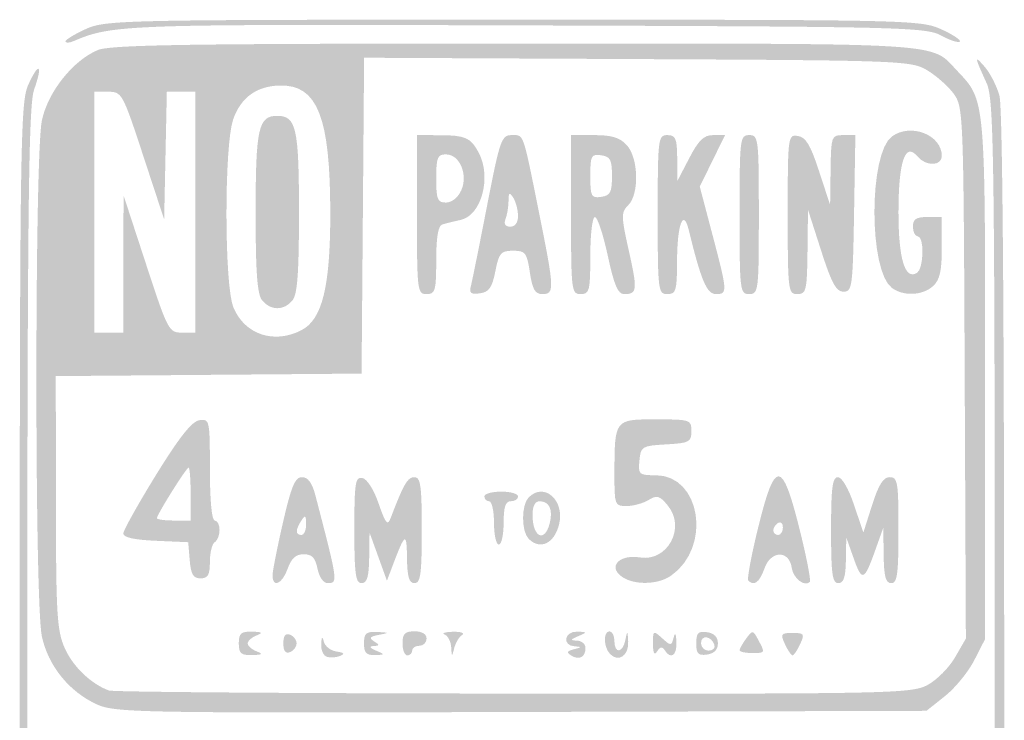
# Model space of a CAD drawing. Header units: inches. Extents: x -0.5 to 0.5, y -0.72 to 0.72.
# Tile 2 of 2: x -0.5 to 0.5, y 0.01 to 0.72. Entities that reach past the tile are written whole.
import ezdxf

# ---------------------------------------------------------------- set-up
doc = ezdxf.new("R2010")
doc.units = ezdxf.units.IN
doc.header["$MEASUREMENT"] = 0

msp = doc.modelspace()

# ---------------------------------------------------------------- hatches: boundary and pattern name
h = msp.add_hatch(color=7)
edge = h.paths.add_edge_path()
edge.add_spline(control_points=[(-0.45122, 0.70216), (-0.45122, 0.70392), (-0.44189, 0.70959), (-0.43049, 0.71477), (-0.41053, 0.72382), (-0.39429, 0.72418), (0.00244, 0.72418), (0.40393, 0.72418), (0.41519, 0.72392), (0.43609, 0.71444), (0.44789, 0.70909), (0.45633, 0.70348), (0.45484, 0.70199), (0.45335, 0.7005), (0.44479, 0.70328), (0.43582, 0.70818), (0.42047, 0.71655), (0.3959, 0.71715), (0.01707, 0.71839), (-0.3914, 0.71974), (-0.40355, 0.71932), (-0.44268, 0.7026), (-0.44738, 0.7006), (-0.45122, 0.7004), (-0.45122, 0.70216)], knot_values=[0, 0, 0, 0, 1, 1, 1, 2, 2, 2, 3, 3, 3, 4, 4, 4, 5, 5, 5, 6, 6, 6, 7, 7, 7, 8, 8, 8, 8], degree=3, periodic=0)
h = msp.add_hatch(color=7)
edge = h.paths.add_edge_path()
edge.add_spline(control_points=[(-0.41955, 0.03099), (-0.44757, 0.0438), (-0.46872, 0.07002), (-0.47512, 0.09986), (-0.4825, 0.13428), (-0.48247, 0.58784), (-0.47508, 0.62228), (-0.46889, 0.65117), (-0.44364, 0.68288), (-0.41845, 0.69343), (-0.40571, 0.69876), (-0.32587, 0.7), (0.00496, 0.7), (0.44852, 0.7), (0.42454, 0.70148), (0.45218, 0.67239), (0.48085, 0.64221), (0.48049, 0.64616), (0.48049, 0.35973)], knot_values=[0, 0, 0, 0, 1, 1, 1, 2, 2, 2, 3, 3, 3, 4, 4, 4, 5, 5, 5, 6, 6, 6, 6], degree=3, periodic=0)
edge.add_line((0.48049, 0.35973), (0.48049, 0.09719))
edge.add_line((0.48049, 0.09719), (0.46951, 0.07571))
edge.add_spline(control_points=[(0.46951, 0.07571), (0.46348, 0.06389), (0.4501, 0.04751), (0.43979, 0.03931)], knot_values=[0, 0, 0, 0, 1, 1, 1, 1], degree=3, periodic=0)
edge.add_line((0.43979, 0.03931), (0.42105, 0.02439))
edge.add_line((0.42105, 0.02439), (0.01052, 0.02322))
edge.add_spline(control_points=[(0.01052, 0.02322), (-0.37858, 0.02211), (-0.40102, 0.02252), (-0.41955, 0.03099)], knot_values=[0, 0, 0, 0, 1, 1, 1, 1], degree=3, periodic=0)
edge = h.paths.add_edge_path(flags=0)
edge.add_spline(control_points=[(0.42203, 0.05051), (0.43138, 0.05548), (0.44396, 0.0681), (0.44999, 0.07856)], knot_values=[0, 0, 0, 0, 1, 1, 1, 1], degree=3, periodic=0)
edge.add_line((0.44999, 0.07856), (0.46095, 0.09756))
edge.add_line((0.46095, 0.09756), (0.45974, 0.36672))
edge.add_spline(control_points=[(0.45974, 0.36672), (0.45855, 0.63177), (0.45838, 0.63609), (0.44827, 0.64965), (0.44262, 0.65722), (0.43055, 0.6678), (0.42144, 0.67317), (0.40548, 0.68257), (0.39478, 0.68298), (0.12812, 0.6843)], knot_values=[0, 0, 0, 0, 1, 1, 1, 2, 2, 2, 3, 3, 3, 3], degree=3, periodic=0)
edge.add_line((0.12812, 0.6843), (-0.14865, 0.68567))
edge.add_line((-0.14865, 0.68567), (-0.14993, 0.52576))
edge.add_line((-0.14993, 0.52576), (-0.15122, 0.36585))
edge.add_line((-0.15122, 0.36585), (-0.3061, 0.36457))
edge.add_line((-0.3061, 0.36457), (-0.46098, 0.36328))
edge.add_line((-0.46098, 0.36328), (-0.46087, 0.2353))
edge.add_spline(control_points=[(-0.46087, 0.2353), (-0.46077, 0.12105), (-0.45979, 0.10517), (-0.45168, 0.08732), (-0.44332, 0.06892), (-0.42534, 0.05176), (-0.40732, 0.04498), (-0.40329, 0.04347), (-0.21887, 0.04206), (0.00252, 0.04185), (0.38552, 0.04148), (0.40585, 0.0419), (0.42203, 0.05051)], knot_values=[0, 0, 0, 0, 1, 1, 1, 2, 2, 2, 3, 3, 3, 4, 4, 4, 4], degree=3, periodic=0)
edge = h.paths.add_edge_path(flags=0)
edge.add_spline(control_points=[(-0.21213, 0.40979), (-0.1911, 0.42066), (-0.18293, 0.4536), (-0.18293, 0.52747), (-0.18293, 0.62588), (-0.19588, 0.65863), (-0.23439, 0.65754), (-0.25769, 0.65688), (-0.27348, 0.64536), (-0.28127, 0.62334), (-0.29049, 0.59728), (-0.29032, 0.45473), (-0.28103, 0.43273), (-0.26948, 0.40535), (-0.23982, 0.39547), (-0.21213, 0.40979)], knot_values=[0, 0, 0, 0, 1, 1, 1, 2, 2, 2, 3, 3, 3, 4, 4, 4, 5, 5, 5, 5], degree=3, periodic=0)
edge = h.paths.add_edge_path(flags=0)
edge.add_line((-0.39252, 0.47683), (-0.39236, 0.54634))
edge.add_line((-0.39236, 0.54634), (-0.36961, 0.47683))
edge.add_spline(control_points=[(-0.36961, 0.47683), (-0.34752, 0.40934), (-0.34646, 0.40732), (-0.33319, 0.40732)], knot_values=[0, 0, 0, 0, 1, 1, 1, 1], degree=3, periodic=0)
edge.add_line((-0.33319, 0.40732), (-0.31951, 0.40732))
edge.add_line((-0.31951, 0.40732), (-0.31951, 0.52927))
edge.add_line((-0.31951, 0.52927), (-0.31951, 0.65122))
edge.add_line((-0.31951, 0.65122), (-0.334, 0.65122))
edge.add_line((-0.334, 0.65122), (-0.3485, 0.65122))
edge.add_line((-0.3485, 0.65122), (-0.34986, 0.58659))
edge.add_line((-0.34986, 0.58659), (-0.35122, 0.52195))
edge.add_line((-0.35122, 0.52195), (-0.37247, 0.58659))
edge.add_spline(control_points=[(-0.37247, 0.58659), (-0.39323, 0.64973), (-0.39404, 0.65122), (-0.40783, 0.65122)], knot_values=[0, 0, 0, 0, 1, 1, 1, 1], degree=3, periodic=0)
edge.add_line((-0.40783, 0.65122), (-0.42195, 0.65122))
edge.add_line((-0.42195, 0.65122), (-0.42195, 0.52927))
edge.add_line((-0.42195, 0.52927), (-0.42195, 0.40732))
edge.add_line((-0.42195, 0.40732), (-0.40732, 0.40732))
edge.add_line((-0.40732, 0.40732), (-0.39268, 0.40732))
edge.add_line((-0.39268, 0.40732), (-0.39252, 0.47683))
h = msp.add_hatch(color=7)
edge = h.paths.add_edge_path()
edge.add_spline(control_points=[(-0.43171, -0.71661), (-0.45388, -0.70701), (-0.47389, -0.68777), (-0.48703, -0.66341)], knot_values=[0, 0, 0, 0, 1, 1, 1, 1], degree=3, periodic=0)
edge.add_line((-0.48703, -0.66341), (-0.49756, -0.6439))
edge.add_line((-0.49756, -0.6439), (-0.49756, -0.00244))
edge.add_spline(control_points=[(-0.49756, -0.00244), (-0.49756, 0.59985), (-0.49704, 0.64019), (-0.48896, 0.65807), (-0.47805, 0.68223), (-0.47383, 0.67902), (-0.48293, 0.65347), (-0.48872, 0.63722), (-0.48983, 0.533), (-0.48992, -0.00244), (-0.49003, -0.61191), (-0.48964, -0.63986), (-0.481, -0.65854), (-0.47603, -0.66927), (-0.46565, -0.68397), (-0.45793, -0.6912), (-0.42645, -0.72072), (-0.44607, -0.71952), (0.0035, -0.71941), (0.39278, -0.7193), (0.41567, -0.71882), (0.43415, -0.71029), (0.45781, -0.69937), (0.47262, -0.68395), (0.48276, -0.65968), (0.48954, -0.64346), (0.49037, -0.57057), (0.49028, 0.00025), (0.49019, 0.59226), (0.48954, 0.64333), (0.48193, 0.65999), (0.46945, 0.68732), (0.46929, 0.68874), (0.48005, 0.67644), (0.48552, 0.67019), (0.49224, 0.65702), (0.49497, 0.64717), (0.49824, 0.63542), (0.49988, 0.4123), (0.49976, -0.00244), (0.49961, -0.51746), (0.49837, -0.63753), (0.49304, -0.65245), (0.48318, -0.68007), (0.462, -0.70488), (0.43959, -0.71506), (0.42048, -0.72374), (0.39947, -0.72417), (0.00244, -0.72409), (-0.35936, -0.72402), (-0.4169, -0.72303), (-0.43171, -0.71661)], knot_values=[0, 0, 0, 0, 1, 1, 1, 2, 2, 2, 3, 3, 3, 4, 4, 4, 5, 5, 5, 6, 6, 6, 7, 7, 7, 8, 8, 8, 9, 9, 9, 10, 10, 10, 11, 11, 11, 12, 12, 12, 13, 13, 13, 14, 14, 14, 15, 15, 15, 16, 16, 16, 17, 17, 17, 17], degree=3, periodic=0)
h = msp.add_hatch(color=7)
edge = h.paths.add_edge_path()
edge.add_spline(control_points=[(-0.25184, 0.43978), (-0.25693, 0.44591), (-0.25854, 0.46744), (-0.25854, 0.52928), (-0.25854, 0.61439), (-0.25574, 0.62683), (-0.23659, 0.62683), (-0.21743, 0.62683), (-0.21463, 0.61439), (-0.21463, 0.52927), (-0.21463, 0.46742), (-0.21624, 0.4459), (-0.22133, 0.43977), (-0.22989, 0.42945), (-0.24328, 0.42946), (-0.25184, 0.43978)], knot_values=[0, 0, 0, 0, 1, 1, 1, 2, 2, 2, 3, 3, 3, 4, 4, 4, 5, 5, 5, 5], degree=3, periodic=0)
h = msp.add_hatch(color=7)
edge = h.paths.add_edge_path()
edge.add_spline(control_points=[(0.38603, 0.45257), (0.36241, 0.46984), (0.36241, 0.5887), (0.38603, 0.60597), (0.40509, 0.6199), (0.43659, 0.60759), (0.43659, 0.5862), (0.43659, 0.57577), (0.42037, 0.57552), (0.41183, 0.58581), (0.39946, 0.60071), (0.39268, 0.58069), (0.39268, 0.52927), (0.39268, 0.48184), (0.39926, 0.4603), (0.41146, 0.46784), (0.41834, 0.47209), (0.41899, 0.50488), (0.4122, 0.50488), (0.40951, 0.50488), (0.40732, 0.50927), (0.40732, 0.51463), (0.40732, 0.52222), (0.41057, 0.52439), (0.42195, 0.52439)], knot_values=[0, 0, 0, 0, 1, 1, 1, 2, 2, 2, 3, 3, 3, 4, 4, 4, 5, 5, 5, 6, 6, 6, 7, 7, 7, 8, 8, 8, 8], degree=3, periodic=0)
edge.add_line((0.42195, 0.52439), (0.43659, 0.52439))
edge.add_line((0.43659, 0.52439), (0.43659, 0.49344))
edge.add_spline(control_points=[(0.43659, 0.49344), (0.43659, 0.46965), (0.43452, 0.46062), (0.42766, 0.45441), (0.41703, 0.44479), (0.39784, 0.44394), (0.38603, 0.45257)], knot_values=[0, 0, 0, 0, 1, 1, 1, 2, 2, 2, 2], degree=3, periodic=0)
h = msp.add_hatch(color=7)
edge = h.paths.add_edge_path()
edge.add_spline(control_points=[(-0.04051, 0.45445), (-0.03923, 0.45938), (-0.03189, 0.49579), (-0.02419, 0.53537), (-0.01105, 0.60286), (-0.0095, 0.60732), (0.00091, 0.60732), (0.01342, 0.60732), (0.01186, 0.61184), (0.02932, 0.52494), (0.04408, 0.4515), (0.04425, 0.44634), (0.03201, 0.44634), (0.02454, 0.44634), (0.02186, 0.45096), (0.01926, 0.46829), (0.01625, 0.48836), (0.01478, 0.49024), (0.00217, 0.49024), (-0.01016, 0.49024), (-0.01205, 0.48805), (-0.0157, 0.46951), (-0.01897, 0.4529), (-0.02207, 0.44845), (-0.0313, 0.44713), (-0.04044, 0.44583), (-0.04235, 0.44734), (-0.04051, 0.45445)], knot_values=[0, 0, 0, 0, 1, 1, 1, 2, 2, 2, 3, 3, 3, 4, 4, 4, 5, 5, 5, 6, 6, 6, 7, 7, 7, 8, 8, 8, 9, 9, 9, 9], degree=3, periodic=0)
edge = h.paths.add_edge_path(flags=0)
edge.add_spline(control_points=[(0.00724, 0.52561), (0.0072, 0.53165), (0.00504, 0.53988), (0.00244, 0.5439), (-0.00141, 0.54986), (-0.0023, 0.54926), (-0.00236, 0.54064), (-0.00241, 0.53483), (-0.00377, 0.52659), (-0.0054, 0.52235), (-0.00734, 0.51729), (-0.00567, 0.51463), (-0.00052, 0.51463), (0.00438, 0.51463), (0.00729, 0.51875), (0.00724, 0.52561)], knot_values=[0, 0, 0, 0, 1, 1, 1, 2, 2, 2, 3, 3, 3, 4, 4, 4, 5, 5, 5, 5], degree=3, periodic=0)
h = msp.add_hatch(color=7)
edge = h.paths.add_edge_path()
edge.add_line((-0.09512, 0.52683), (-0.09512, 0.60732))
edge.add_line((-0.09512, 0.60732), (-0.07195, 0.60724))
edge.add_spline(control_points=[(-0.07195, 0.60724), (-0.04599, 0.60716), (-0.04051, 0.60467), (-0.03244, 0.58935), (-0.01939, 0.56455), (-0.02983, 0.52598), (-0.05084, 0.52143), (-0.05775, 0.51993), (-0.06616, 0.51785), (-0.06951, 0.51682), (-0.07363, 0.51555), (-0.07561, 0.50383), (-0.07561, 0.48064), (-0.07561, 0.44959), (-0.07653, 0.44634), (-0.08537, 0.44634), (-0.09473, 0.44634), (-0.09512, 0.44959), (-0.09512, 0.52683)], knot_values=[0, 0, 0, 0, 1, 1, 1, 2, 2, 2, 3, 3, 3, 4, 4, 4, 5, 5, 5, 6, 6, 6, 6], degree=3, periodic=0)
edge = h.paths.add_edge_path(flags=0)
edge.add_spline(control_points=[(-0.05033, 0.55122), (-0.04307, 0.56717), (-0.05176, 0.5878), (-0.06575, 0.5878), (-0.07433, 0.5878), (-0.07561, 0.58464), (-0.07561, 0.56341), (-0.07561, 0.54219), (-0.07433, 0.53902), (-0.06575, 0.53902), (-0.05996, 0.53902), (-0.05359, 0.54407), (-0.05033, 0.55122)], knot_values=[0, 0, 0, 0, 1, 1, 1, 2, 2, 2, 3, 3, 3, 4, 4, 4, 4], degree=3, periodic=0)
h = msp.add_hatch(color=7)
edge = h.paths.add_edge_path()
edge.add_line((0.06098, 0.52683), (0.06098, 0.60732))
edge.add_line((0.06098, 0.60732), (0.08461, 0.60732))
edge.add_spline(control_points=[(0.08461, 0.60732), (0.10244, 0.60732), (0.11053, 0.6048), (0.11754, 0.59705), (0.12938, 0.58396), (0.13021, 0.54763), (0.11892, 0.53634), (0.11162, 0.52904), (0.11167, 0.52545), (0.11955, 0.49005), (0.12847, 0.45008), (0.12805, 0.44634), (0.11465, 0.44634), (0.10846, 0.44634), (0.10455, 0.45559), (0.09815, 0.48537), (0.09354, 0.50683), (0.08768, 0.52439), (0.08513, 0.52439), (0.08258, 0.52439), (0.08049, 0.50683), (0.08049, 0.48537), (0.08049, 0.44959), (0.07967, 0.44634), (0.07073, 0.44634), (0.06137, 0.44634), (0.06098, 0.44959), (0.06098, 0.52683)], knot_values=[0, 0, 0, 0, 1, 1, 1, 2, 2, 2, 3, 3, 3, 4, 4, 4, 5, 5, 5, 6, 6, 6, 7, 7, 7, 8, 8, 8, 9, 9, 9, 9], degree=3, periodic=0)
edge = h.paths.add_edge_path(flags=0)
edge.add_spline(control_points=[(0.10244, 0.56585), (0.10244, 0.58237), (0.10076, 0.5856), (0.09146, 0.58692), (0.08143, 0.58835), (0.08049, 0.58653), (0.08049, 0.56585), (0.08049, 0.54518), (0.08143, 0.54336), (0.09146, 0.54478), (0.10076, 0.5461), (0.10244, 0.54933), (0.10244, 0.56585)], knot_values=[0, 0, 0, 0, 1, 1, 1, 2, 2, 2, 3, 3, 3, 4, 4, 4, 4], degree=3, periodic=0)
h = msp.add_hatch(color=7)
edge = h.paths.add_edge_path()
edge.add_spline(control_points=[(0.14878, 0.52683), (0.14878, 0.60407), (0.14917, 0.60732), (0.15854, 0.60732), (0.16689, 0.60732), (0.16833, 0.60399), (0.16852, 0.58415)], knot_values=[0, 0, 0, 0, 1, 1, 1, 2, 2, 2, 2], degree=3, periodic=0)
edge.add_line((0.16852, 0.58415), (0.16875, 0.56098))
edge.add_line((0.16875, 0.56098), (0.18081, 0.58415))
edge.add_spline(control_points=[(0.18081, 0.58415), (0.19025, 0.60228), (0.19549, 0.60732), (0.20492, 0.60732)], knot_values=[0, 0, 0, 0, 1, 1, 1, 1], degree=3, periodic=0)
edge.add_line((0.20492, 0.60732), (0.21697, 0.60732))
edge.add_line((0.21697, 0.60732), (0.20417, 0.58123))
edge.add_line((0.20417, 0.58123), (0.19138, 0.55515))
edge.add_line((0.19138, 0.55515), (0.20423, 0.50645))
edge.add_spline(control_points=[(0.20423, 0.50645), (0.21958, 0.44823), (0.21969, 0.44634), (0.20766, 0.44634), (0.19852, 0.44634), (0.19271, 0.46007), (0.18015, 0.51144), (0.1747, 0.53374), (0.16845, 0.51668), (0.16837, 0.47927), (0.1683, 0.44962), (0.16732, 0.44634), (0.15854, 0.44634), (0.14917, 0.44634), (0.14878, 0.44959), (0.14878, 0.52683)], knot_values=[0, 0, 0, 0, 1, 1, 1, 2, 2, 2, 3, 3, 3, 4, 4, 4, 5, 5, 5, 5], degree=3, periodic=0)
h = msp.add_hatch(color=7)
edge = h.paths.add_edge_path()
edge.add_spline(control_points=[(0.23171, 0.52683), (0.23171, 0.60407), (0.2321, 0.60732), (0.24146, 0.60732), (0.25083, 0.60732), (0.25122, 0.60407), (0.25122, 0.52683), (0.25122, 0.44959), (0.25083, 0.44634), (0.24146, 0.44634), (0.2321, 0.44634), (0.23171, 0.44959), (0.23171, 0.52683)], knot_values=[0, 0, 0, 0, 1, 1, 1, 2, 2, 2, 3, 3, 3, 4, 4, 4, 4], degree=3, periodic=0)
h = msp.add_hatch(color=7)
edge = h.paths.add_edge_path()
edge.add_spline(control_points=[(0.28049, 0.52717), (0.28049, 0.60666), (0.28066, 0.60797), (0.29079, 0.60644), (0.2988, 0.60523), (0.30358, 0.59727), (0.31225, 0.57073)], knot_values=[0, 0, 0, 0, 1, 1, 1, 2, 2, 2, 2], degree=3, periodic=0)
edge.add_line((0.31225, 0.57073), (0.32342, 0.53659))
edge.add_line((0.32342, 0.53659), (0.3239, 0.57195))
edge.add_spline(control_points=[(0.3239, 0.57195), (0.32438, 0.60639), (0.32471, 0.60732), (0.33671, 0.60732)], knot_values=[0, 0, 0, 0, 1, 1, 1, 1], degree=3, periodic=0)
edge.add_line((0.33671, 0.60732), (0.34902, 0.60732))
edge.add_line((0.34902, 0.60732), (0.34768, 0.52805))
edge.add_spline(control_points=[(0.34768, 0.52805), (0.34642, 0.45371), (0.34576, 0.44878), (0.33701, 0.44878), (0.3296, 0.44878), (0.32494, 0.45731), (0.31435, 0.49024)], knot_values=[0, 0, 0, 0, 1, 1, 1, 2, 2, 2, 2], degree=3, periodic=0)
edge.add_line((0.31435, 0.49024), (0.30102, 0.53171))
edge.add_line((0.30102, 0.53171), (0.30051, 0.48902))
edge.add_spline(control_points=[(0.30051, 0.48902), (0.30004, 0.44976), (0.29922, 0.44634), (0.29024, 0.44634), (0.28088, 0.44634), (0.28049, 0.44959), (0.28049, 0.52717)], knot_values=[0, 0, 0, 0, 1, 1, 1, 2, 2, 2, 2], degree=3, periodic=0)
h = msp.add_hatch(color=7)
edge = h.paths.add_edge_path()
edge.add_line((-0.32532, 0.17683), (-0.32683, 0.19512))
edge.add_line((-0.32683, 0.19512), (-0.35976, 0.19656))
edge.add_spline(control_points=[(-0.35976, 0.19656), (-0.38145, 0.19751), (-0.39265, 0.20001), (-0.39259, 0.20388), (-0.39254, 0.20711), (-0.37758, 0.2339), (-0.35935, 0.26341), (-0.33567, 0.30173), (-0.32314, 0.31752), (-0.31553, 0.31863), (-0.30515, 0.32015), (-0.30488, 0.31887), (-0.30488, 0.26863), (-0.30488, 0.23751), (-0.30294, 0.21707), (-0.3, 0.21707), (-0.29732, 0.21707), (-0.29512, 0.21281), (-0.29512, 0.2076), (-0.29512, 0.2024), (-0.29732, 0.19678), (-0.3, 0.19512), (-0.30268, 0.19346), (-0.30488, 0.18455), (-0.30488, 0.17532), (-0.30488, 0.16196), (-0.30681, 0.15854), (-0.31434, 0.15854), (-0.32175, 0.15854), (-0.32413, 0.1625), (-0.32532, 0.17683)], knot_values=[0, 0, 0, 0, 1, 1, 1, 2, 2, 2, 3, 3, 3, 4, 4, 4, 5, 5, 5, 6, 6, 6, 7, 7, 7, 8, 8, 8, 9, 9, 9, 10, 10, 10, 10], degree=3, periodic=0)
edge = h.paths.add_edge_path(flags=0)
edge.add_spline(control_points=[(-0.32439, 0.2439), (-0.32439, 0.25866), (-0.3253, 0.27073), (-0.32641, 0.27073), (-0.3287, 0.27073), (-0.35854, 0.22309), (-0.35854, 0.21944), (-0.35854, 0.21814), (-0.35085, 0.21707), (-0.34146, 0.21707)], knot_values=[0, 0, 0, 0, 1, 1, 1, 2, 2, 2, 3, 3, 3, 3], degree=3, periodic=0)
edge.add_line((-0.34146, 0.21707), (-0.32439, 0.21707))
edge.add_line((-0.32439, 0.21707), (-0.32439, 0.2439))
h = msp.add_hatch(color=7)
edge = h.paths.add_edge_path()
edge.add_spline(control_points=[(0.11209, 0.16045), (0.09808, 0.17069), (0.11013, 0.18304), (0.13085, 0.17968), (0.15867, 0.17517), (0.17739, 0.20976), (0.15915, 0.23202), (0.1507, 0.24233), (0.14809, 0.2431), (0.13941, 0.2378), (0.1339, 0.23445), (0.12388, 0.23171), (0.11714, 0.23171), (0.10525, 0.23171), (0.10488, 0.2327), (0.10494, 0.26463), (0.10506, 0.31957), (0.10501, 0.31951), (0.14691, 0.31951), (0.18187, 0.31951), (0.18293, 0.31916), (0.18293, 0.30757), (0.18293, 0.29661), (0.18083, 0.29551), (0.15732, 0.29416), (0.13271, 0.29274), (0.13165, 0.2921), (0.13025, 0.2778), (0.12887, 0.26365), (0.12967, 0.26293), (0.14674, 0.26293), (0.19251, 0.26293), (0.20368, 0.19022), (0.16236, 0.16127), (0.14888, 0.15183), (0.12443, 0.15143), (0.11209, 0.16045)], knot_values=[0, 0, 0, 0, 1, 1, 1, 2, 2, 2, 3, 3, 3, 4, 4, 4, 5, 5, 5, 6, 6, 6, 7, 7, 7, 8, 8, 8, 9, 9, 9, 10, 10, 10, 11, 11, 11, 12, 12, 12, 12], degree=3, periodic=0)
h = msp.add_hatch(color=7)
edge = h.paths.add_edge_path()
edge.add_spline(control_points=[(0.24052, 0.15623), (0.23911, 0.15764), (0.2436, 0.18179), (0.2505, 0.20989), (0.26757, 0.27936), (0.27471, 0.27923), (0.29227, 0.20914), (0.29942, 0.18062), (0.30417, 0.15621), (0.30284, 0.15487), (0.29754, 0.14958), (0.28603, 0.15859), (0.28452, 0.16921), (0.28196, 0.18732), (0.26331, 0.18688), (0.25692, 0.16856), (0.25204, 0.15455), (0.24642, 0.15033), (0.24052, 0.15623)], knot_values=[0, 0, 0, 0, 1, 1, 1, 2, 2, 2, 3, 3, 3, 4, 4, 4, 5, 5, 5, 6, 6, 6, 6], degree=3, periodic=0)
edge = h.paths.add_edge_path(flags=0)
edge.add_spline(control_points=[(0.27561, 0.21004), (0.27561, 0.21423), (0.27341, 0.21629), (0.27073, 0.21463), (0.26805, 0.21298), (0.26585, 0.20955), (0.26585, 0.20703), (0.26585, 0.2045), (0.26805, 0.20244), (0.27073, 0.20244), (0.27341, 0.20244), (0.27561, 0.20586), (0.27561, 0.21004)], knot_values=[0, 0, 0, 0, 1, 1, 1, 2, 2, 2, 3, 3, 3, 4, 4, 4, 4], degree=3, periodic=0)
h = msp.add_hatch(color=7)
edge = h.paths.add_edge_path()
edge.add_spline(control_points=[(-0.24146, 0.16128), (-0.24146, 0.16547), (-0.2367, 0.18962), (-0.23089, 0.21494), (-0.22237, 0.25203), (-0.21861, 0.26098), (-0.21156, 0.26098), (-0.20555, 0.26098), (-0.20132, 0.25525), (-0.19804, 0.24268), (-0.17504, 0.15449), (-0.17493, 0.15366), (-0.18549, 0.15366), (-0.18985, 0.15366), (-0.19414, 0.15971), (-0.19585, 0.16829), (-0.19808, 0.17941), (-0.20145, 0.18293), (-0.20989, 0.18293), (-0.21785, 0.18293), (-0.22244, 0.17878), (-0.2261, 0.16829), (-0.23147, 0.15288), (-0.24146, 0.14832), (-0.24146, 0.16128)], knot_values=[0, 0, 0, 0, 1, 1, 1, 2, 2, 2, 3, 3, 3, 4, 4, 4, 5, 5, 5, 6, 6, 6, 7, 7, 7, 8, 8, 8, 8], degree=3, periodic=0)
edge = h.paths.add_edge_path(flags=0)
edge.add_spline(control_points=[(-0.20739, 0.21341), (-0.20745, 0.22229), (-0.20837, 0.22299), (-0.2122, 0.21707), (-0.21831, 0.20762), (-0.21831, 0.20244), (-0.2122, 0.20244), (-0.20951, 0.20244), (-0.20735, 0.20738), (-0.20739, 0.21341)], knot_values=[0, 0, 0, 0, 1, 1, 1, 2, 2, 2, 3, 3, 3, 3], degree=3, periodic=0)
h = msp.add_hatch(color=7)
edge = h.paths.add_edge_path()
edge.add_spline(control_points=[(-0.15854, 0.20767), (-0.15854, 0.25544), (-0.1576, 0.26151), (-0.15042, 0.26011), (-0.14566, 0.25919), (-0.13882, 0.24843), (-0.13391, 0.23415), (-0.12694, 0.21392), (-0.12488, 0.21142), (-0.12179, 0.21951), (-0.10872, 0.25379), (-0.10457, 0.26098), (-0.09781, 0.26098), (-0.09143, 0.26098), (-0.09024, 0.25255), (-0.09024, 0.20732), (-0.09024, 0.16287), (-0.0915, 0.15366), (-0.09756, 0.15366), (-0.10309, 0.15366), (-0.10496, 0.1599), (-0.10521, 0.17927), (-0.10555, 0.20589), (-0.10705, 0.20503), (-0.12001, 0.17073)], knot_values=[0, 0, 0, 0, 1, 1, 1, 2, 2, 2, 3, 3, 3, 4, 4, 4, 5, 5, 5, 6, 6, 6, 7, 7, 7, 8, 8, 8, 8], degree=3, periodic=0)
edge.add_line((-0.12001, 0.17073), (-0.12554, 0.1561))
edge.add_line((-0.12554, 0.1561), (-0.13434, 0.18049))
edge.add_line((-0.13434, 0.18049), (-0.14315, 0.20488))
edge.add_line((-0.14315, 0.20488), (-0.14352, 0.17927))
edge.add_spline(control_points=[(-0.14352, 0.17927), (-0.14381, 0.15992), (-0.14569, 0.15366), (-0.15122, 0.15366), (-0.15728, 0.15366), (-0.15854, 0.16291), (-0.15854, 0.20767)], knot_values=[0, 0, 0, 0, 1, 1, 1, 2, 2, 2, 2], degree=3, periodic=0)
h = msp.add_hatch(color=7)
edge = h.paths.add_edge_path()
edge.add_spline(control_points=[(0.32439, 0.20732), (0.32439, 0.25036), (0.32576, 0.26098), (0.3313, 0.26098), (0.33537, 0.26098), (0.3421, 0.24943), (0.34765, 0.23293)], knot_values=[0, 0, 0, 0, 1, 1, 1, 2, 2, 2, 2], degree=3, periodic=0)
edge.add_line((0.34765, 0.23293), (0.35709, 0.20488))
edge.add_line((0.35709, 0.20488), (0.36602, 0.23293))
edge.add_spline(control_points=[(0.36602, 0.23293), (0.37257, 0.25351), (0.37731, 0.26098), (0.38382, 0.26098), (0.39185, 0.26098), (0.39268, 0.25593), (0.39268, 0.20732), (0.39268, 0.16287), (0.39143, 0.15366), (0.38537, 0.15366), (0.37975, 0.15366), (0.37796, 0.1602), (0.37767, 0.18171)], knot_values=[0, 0, 0, 0, 1, 1, 1, 2, 2, 2, 3, 3, 3, 4, 4, 4, 4], degree=3, periodic=0)
edge.add_line((0.37767, 0.18171), (0.37729, 0.20976))
edge.add_line((0.37729, 0.20976), (0.36913, 0.18693))
edge.add_spline(control_points=[(0.36913, 0.18693), (0.35794, 0.1556), (0.35577, 0.15482), (0.34723, 0.17896)], knot_values=[0, 0, 0, 0, 1, 1, 1, 1], degree=3, periodic=0)
edge.add_line((0.34723, 0.17896), (0.33979, 0.2))
edge.add_line((0.33979, 0.2), (0.33941, 0.17683))
edge.add_spline(control_points=[(0.33941, 0.17683), (0.33912, 0.15966), (0.33713, 0.15366), (0.33171, 0.15366), (0.32565, 0.15366), (0.32439, 0.16287), (0.32439, 0.20732)], knot_values=[0, 0, 0, 0, 1, 1, 1, 2, 2, 2, 2], degree=3, periodic=0)
h = msp.add_hatch(color=7)
edge = h.paths.add_edge_path()
edge.add_spline(control_points=[(0.01805, 0.19854), (0.01049, 0.2061), (0.01049, 0.23293), (0.01805, 0.24049), (0.03386, 0.2563), (0.05494, 0.23746), (0.04881, 0.21301), (0.04395, 0.19366), (0.02965, 0.18693), (0.01805, 0.19854)], knot_values=[0, 0, 0, 0, 1, 1, 1, 2, 2, 2, 3, 3, 3, 3], degree=3, periodic=0)
edge = h.paths.add_edge_path(flags=0)
edge.add_spline(control_points=[(0.03939, 0.21436), (0.04287, 0.22821), (0.03895, 0.23659), (0.02898, 0.23659), (0.02451, 0.23659), (0.02195, 0.23155), (0.02195, 0.22276), (0.02195, 0.20014), (0.03433, 0.19418), (0.03939, 0.21436)], knot_values=[0, 0, 0, 0, 1, 1, 1, 2, 2, 2, 3, 3, 3, 3], degree=3, periodic=0)
h = msp.add_hatch(color=7)
edge = h.paths.add_edge_path()
edge.add_spline(control_points=[(-0.01707, 0.21463), (-0.01707, 0.22671), (-0.01927, 0.23659), (-0.02195, 0.23659), (-0.02463, 0.23659), (-0.02683, 0.23878), (-0.02683, 0.24146), (-0.02683, 0.24415), (-0.01915, 0.24634), (-0.00976, 0.24634), (-0.00037, 0.24634), (0.00732, 0.24415), (0.00732, 0.24146), (0.00732, 0.23878), (0.00402, 0.23659), (0, 0.23659), (-0.00542, 0.23659), (-0.00732, 0.23089), (-0.00732, 0.21463), (-0.00732, 0.20256), (-0.00951, 0.19268), (-0.0122, 0.19268), (-0.01488, 0.19268), (-0.01707, 0.20256), (-0.01707, 0.21463)], knot_values=[0, 0, 0, 0, 1, 1, 1, 2, 2, 2, 3, 3, 3, 4, 4, 4, 5, 5, 5, 6, 6, 6, 7, 7, 7, 8, 8, 8, 8], degree=3, periodic=0)
h = msp.add_hatch(color=7)
edge = h.paths.add_edge_path()
edge.add_spline(control_points=[(-0.27561, 0.09268), (-0.27561, 0.10282), (-0.27334, 0.10482), (-0.2622, 0.10454), (-0.2516, 0.10426), (-0.25065, 0.10346), (-0.25768, 0.10069), (-0.26257, 0.09876), (-0.26658, 0.09516), (-0.26658, 0.09268), (-0.26658, 0.09021), (-0.26257, 0.08661), (-0.25768, 0.08468), (-0.25065, 0.08191), (-0.2516, 0.0811), (-0.2622, 0.08083), (-0.27334, 0.08055), (-0.27561, 0.08255), (-0.27561, 0.09268)], knot_values=[0, 0, 0, 0, 1, 1, 1, 2, 2, 2, 3, 3, 3, 4, 4, 4, 5, 5, 5, 6, 6, 6, 6], degree=3, periodic=0)
h = msp.add_hatch(color=7)
edge = h.paths.add_edge_path()
edge.add_spline(control_points=[(-0.23049, 0.09268), (-0.23049, 0.10037), (-0.22829, 0.10326), (-0.22378, 0.10153), (-0.22009, 0.10011), (-0.21707, 0.09613), (-0.21707, 0.09268), (-0.21707, 0.08923), (-0.22009, 0.08525), (-0.22378, 0.08384), (-0.22829, 0.0821), (-0.23049, 0.085), (-0.23049, 0.09268)], knot_values=[0, 0, 0, 0, 1, 1, 1, 2, 2, 2, 3, 3, 3, 4, 4, 4, 4], degree=3, periodic=0)
h = msp.add_hatch(color=7)
edge = h.paths.add_edge_path()
edge.add_spline(control_points=[(-0.18659, 0.07917), (-0.18994, 0.08034), (-0.19243, 0.08606), (-0.19212, 0.09187), (-0.1917, 0.09965), (-0.19098, 0.10027), (-0.18938, 0.0942), (-0.18818, 0.08967), (-0.1824, 0.08526), (-0.17653, 0.0844), (-0.1687, 0.08326), (-0.16781, 0.08207), (-0.17317, 0.07994), (-0.1772, 0.07835), (-0.18323, 0.078), (-0.18659, 0.07917)], knot_values=[0, 0, 0, 0, 1, 1, 1, 2, 2, 2, 3, 3, 3, 4, 4, 4, 5, 5, 5, 5], degree=3, periodic=0)
h = msp.add_hatch(color=7)
edge = h.paths.add_edge_path()
edge.add_spline(control_points=[(-0.14878, 0.09268), (-0.14878, 0.1029), (-0.1466, 0.10477), (-0.13537, 0.10421), (-0.12274, 0.10359), (-0.12264, 0.10342), (-0.13372, 0.10133), (-0.14282, 0.09962), (-0.14393, 0.09813), (-0.1386, 0.09475), (-0.13276, 0.09106), (-0.13283, 0.09033), (-0.13902, 0.08998), (-0.14395, 0.08969), (-0.14316, 0.08819), (-0.13659, 0.08537), (-0.12728, 0.08137), (-0.12733, 0.08116), (-0.1378, 0.08083), (-0.14635, 0.08056), (-0.14878, 0.08319), (-0.14878, 0.09268)], knot_values=[0, 0, 0, 0, 1, 1, 1, 2, 2, 2, 3, 3, 3, 4, 4, 4, 5, 5, 5, 6, 6, 6, 7, 7, 7, 7], degree=3, periodic=0)
h = msp.add_hatch(color=7)
edge = h.paths.add_edge_path()
edge.add_spline(control_points=[(-0.10976, 0.09268), (-0.10976, 0.10244), (-0.10732, 0.10488), (-0.09756, 0.10488), (-0.08997, 0.10488), (-0.08537, 0.10211), (-0.08537, 0.09756), (-0.08537, 0.09354), (-0.08866, 0.09024), (-0.09268, 0.09024), (-0.09671, 0.09024), (-0.1, 0.08805), (-0.1, 0.08537), (-0.1, 0.08268), (-0.1022, 0.08049), (-0.10488, 0.08049), (-0.10756, 0.08049), (-0.10976, 0.08598), (-0.10976, 0.09268)], knot_values=[0, 0, 0, 0, 1, 1, 1, 2, 2, 2, 3, 3, 3, 4, 4, 4, 5, 5, 5, 6, 6, 6, 6], degree=3, periodic=0)
h = msp.add_hatch(color=7)
edge = h.paths.add_edge_path()
edge.add_spline(control_points=[(-0.06041, 0.08862), (-0.06072, 0.09443), (-0.06372, 0.10029), (-0.06707, 0.10165), (-0.07043, 0.103), (-0.06659, 0.10425), (-0.05854, 0.10442), (-0.05049, 0.10459), (-0.04639, 0.10312), (-0.04944, 0.10114), (-0.05248, 0.09917), (-0.05607, 0.09317), (-0.05741, 0.0878), (-0.05969, 0.07867), (-0.05988, 0.07872), (-0.06041, 0.08862)], knot_values=[0, 0, 0, 0, 1, 1, 1, 2, 2, 2, 3, 3, 3, 4, 4, 4, 5, 5, 5, 5], degree=3, periodic=0)
h = msp.add_hatch(color=7)
edge = h.paths.add_edge_path()
edge.add_spline(control_points=[(0.06125, 0.08032), (0.05615, 0.08347), (0.05675, 0.08491), (0.06393, 0.08674), (0.07195, 0.0888), (0.07204, 0.08919), (0.06463, 0.08968), (0.05171, 0.09053), (0.05407, 0.10494), (0.06707, 0.10454), (0.07755, 0.10421), (0.0776, 0.104), (0.06829, 0.1), (0.05995, 0.09642), (0.05977, 0.09576), (0.06707, 0.09546), (0.07177, 0.09528), (0.07561, 0.09196), (0.07561, 0.08809), (0.07561, 0.07872), (0.06934, 0.07532), (0.06125, 0.08032)], knot_values=[0, 0, 0, 0, 1, 1, 1, 2, 2, 2, 3, 3, 3, 4, 4, 4, 5, 5, 5, 6, 6, 6, 7, 7, 7, 7], degree=3, periodic=0)
h = msp.add_hatch(color=7)
edge = h.paths.add_edge_path()
edge.add_spline(control_points=[(0.10059, 0.08184), (0.09381, 0.08863), (0.09339, 0.10488), (0.1, 0.10488), (0.10268, 0.10488), (0.10488, 0.10049), (0.10488, 0.09512), (0.10488, 0.08181), (0.11345, 0.08275), (0.11607, 0.09634), (0.11795, 0.10612), (0.11826, 0.10592), (0.11885, 0.09442), (0.11958, 0.0803), (0.10925, 0.07319), (0.10059, 0.08184)], knot_values=[0, 0, 0, 0, 1, 1, 1, 2, 2, 2, 3, 3, 3, 4, 4, 4, 5, 5, 5, 5], degree=3, periodic=0)
h = msp.add_hatch(color=7)
edge = h.paths.add_edge_path()
edge.add_spline(control_points=[(0.14398, 0.09222), (0.14391, 0.10587), (0.14425, 0.10608), (0.15323, 0.09795), (0.16209, 0.08993), (0.16267, 0.08996), (0.16486, 0.09841), (0.16639, 0.10434), (0.16735, 0.10283), (0.16773, 0.0939), (0.1683, 0.08031), (0.16188, 0.07601), (0.15578, 0.08589), (0.15345, 0.08965), (0.15117, 0.08928), (0.14825, 0.08467), (0.14534, 0.08009), (0.14403, 0.08242), (0.14398, 0.09222)], knot_values=[0, 0, 0, 0, 1, 1, 1, 2, 2, 2, 3, 3, 3, 4, 4, 4, 5, 5, 5, 6, 6, 6, 6], degree=3, periodic=0)
h = msp.add_hatch(color=7)
edge = h.paths.add_edge_path()
edge.add_spline(control_points=[(0.1878, 0.09268), (0.1878, 0.10324), (0.18978, 0.10528), (0.19878, 0.104), (0.20598, 0.10297), (0.20976, 0.09909), (0.20976, 0.09268), (0.20976, 0.08628), (0.20598, 0.08239), (0.19878, 0.08137), (0.18978, 0.08009), (0.1878, 0.08212), (0.1878, 0.09268)], knot_values=[0, 0, 0, 0, 1, 1, 1, 2, 2, 2, 3, 3, 3, 4, 4, 4, 4], degree=3, periodic=0)
edge = h.paths.add_edge_path(flags=0)
edge.add_spline(control_points=[(0.2062, 0.09116), (0.20318, 0.1002), (0.19268, 0.1017), (0.19268, 0.09309), (0.19268, 0.08884), (0.19616, 0.08537), (0.20041, 0.08537), (0.20465, 0.08537), (0.20726, 0.08797), (0.2062, 0.09116)], knot_values=[0, 0, 0, 0, 1, 1, 1, 2, 2, 2, 3, 3, 3, 3], degree=3, periodic=0)
h = msp.add_hatch(color=7)
edge = h.paths.add_edge_path()
edge.add_spline(control_points=[(0.23171, 0.08565), (0.23171, 0.08715), (0.23471, 0.09249), (0.23838, 0.09751), (0.24485, 0.10635), (0.24523, 0.10631), (0.25058, 0.09632), (0.25786, 0.08272), (0.25796, 0.08293), (0.2439, 0.08293), (0.2372, 0.08293), (0.23171, 0.08415), (0.23171, 0.08565)], knot_values=[0, 0, 0, 0, 1, 1, 1, 2, 2, 2, 3, 3, 3, 4, 4, 4, 4], degree=3, periodic=0)
h = msp.add_hatch(color=7)
edge = h.paths.add_edge_path()
edge.add_spline(control_points=[(0.27767, 0.09191), (0.27288, 0.10225), (0.27356, 0.10325), (0.28537, 0.10325), (0.29717, 0.10325), (0.29785, 0.10225), (0.29306, 0.09191), (0.29017, 0.08567), (0.28671, 0.08056), (0.28537, 0.08056), (0.28402, 0.08056), (0.28056, 0.08567), (0.27767, 0.09191)], knot_values=[0, 0, 0, 0, 1, 1, 1, 2, 2, 2, 3, 3, 3, 4, 4, 4, 4], degree=3, periodic=0)

doc.saveas('drawing.dxf')
